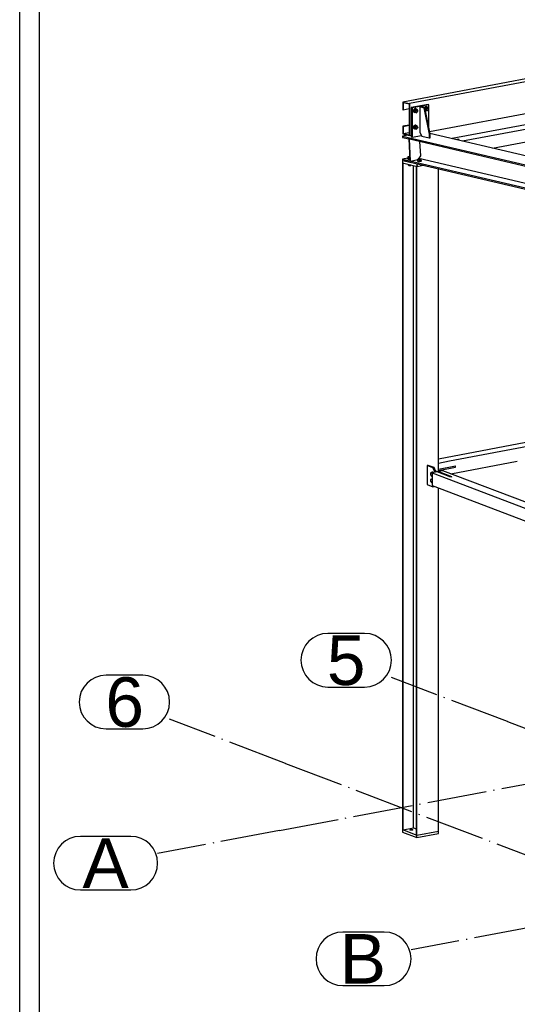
# Paper-space layout 'A0 Advance Steel' of a CAD drawing. Header units: millimetres. Extents: x -21 to 1320, y -7 to 928.
# Tile 34 of 134: x 616 to 666, y 70 to 169. Entities that reach past the tile are written whole.
import ezdxf

# ---------------------------------------------------------------- set-up
doc = ezdxf.new("R2010")
doc.units = ezdxf.units.MM
doc.linetypes.add('ACAD_ISO04W100', pattern=[30, 24, -3, 0, -3])
doc.layers.get('0').update_dxf_attribs({"linetype": 'CONTINUOUS'})
for name, color, linetype in [('AS_Belki', 145, 'CONTINUOUS'), ('AS_Blachy', 30, 'CONTINUOUS'), ('AS_Siatki', 72, 'CONTINUOUS'), ('AS_Sruby', 9, 'CONTINUOUS')]:
    doc.layers.add(name, color=color, linetype=linetype)
doc.styles.add('Arial', font='arial.ttf', dxfattribs={"height": 150})

psp = doc.layouts.new('A0 Advance Steel')

# ---------------------------------------------------------------- linework, layer by layer
at = {"color": 3, "ltscale": 0.25}
for points in [[(615.595, 29.995), (615.595, 218.595), (1093.195, 218.595), (1093.195, 29.995), (615.595, 29.995)], [(617.595, 31.995), (617.595, 216.595), (1091.195, 216.595), (1091.195, 31.995), (617.595, 31.995)]]:
    psp.add_lwpolyline(points, dxfattribs=at)
at = {"layer": 'AS_Belki', "linetype": 'Continuous', "ltscale": 0.25}
for p, q in [((673.458, 164.185), (654.208, 160.558)), ((674.11, 164.032), (654.86, 160.406)), ((656.898, 157.578), (674.11, 160.821)), ((654.208, 160.558), (654.86, 160.406)), ((654.208, 160.558), (654.208, 159.788)), ((654.231, 160.514), (654.837, 160.372)), ((654.231, 160.514), (654.231, 159.779)), ((654.231, 159.779), (654.837, 159.893)), ((654.837, 160.372), (654.837, 157.238)), ((654.86, 160.406), (654.86, 157.194)), ((654.208, 159.788), (654.231, 159.779)), ((674.43, 159.752), (659.17, 156.877)), ((660.203, 156.635), (675.197, 159.46)), ((654.837, 158.236), (654.208, 158.118)), ((654.208, 158.118), (654.231, 158.109)), ((654.208, 158.118), (654.208, 157.347)), ((654.231, 158.109), (654.837, 158.223)), ((654.231, 158.109), (654.231, 157.38)), ((654.696, 157.233), (654.154, 157.131)), ((654.154, 157.131), (706.771, 144.798)), ((654.154, 157.131), (654.154, 157.002)), ((654.154, 157.002), (654.79, 156.853)), ((654.208, 157.347), (654.86, 157.194)), ((654.231, 157.38), (654.837, 157.494)), ((654.231, 157.38), (654.837, 157.238)), ((654.86, 157.194), (655.047, 157.229)), ((666.688, 155.115), (656.934, 157.402)), ((654.866, 156.835), (706.771, 144.669)), ((659.807, 156.801), (659.635, 156.768)), ((659.884, 156.772), (659.738, 156.744)), ((663.242, 155.923), (666.614, 156.558)), ((654.709, 154.914), (654.154, 154.81)), ((681.556, 148.833), (655.816, 154.866)), ((654.154, 154.81), (706.771, 142.477)), ((654.154, 154.81), (654.154, 154.681)), ((654.154, 154.681), (654.16, 154.679)), ((654.173, 154.426), (654.154, 154.423)), ((654.154, 154.423), (654.231, 154.405)), ((654.154, 154.423), (654.154, 124.343)), ((654.16, 154.679), (654.389, 154.626)), ((654.231, 124.343), (654.231, 154.405)), ((654.389, 154.626), (654.886, 154.509)), ((655.286, 124.343), (655.286, 154.158)), ((655.383, 154.393), (706.771, 142.348)), ((655.612, 154.081), (655.535, 154.099)), ((655.535, 154.099), (655.535, 124.343)), ((655.612, 124.343), (655.612, 154.081)), ((657.793, 124.343), (657.793, 153.828)), ((673.772, 127.579), (657.793, 124.569)), ((674.539, 127.287), (658.911, 124.343)), ((654.154, 124.343), (654.154, 87.208)), ((654.231, 87.179), (654.231, 124.343)), ((655.286, 87.378), (655.286, 124.343)), ((655.535, 124.343), (655.535, 86.682)), ((655.612, 86.653), (655.612, 124.343)), ((657.793, 123.305), (657.793, 124.343)), ((658.911, 124.343), (657.793, 124.132)), ((659.043, 123.083), (665.73, 124.343)), ((657.64, 123.276), (657.149, 123.184)), ((657.149, 123.184), (680.964, 114.112)), ((657.149, 123.184), (657.149, 121.899)), ((659.02, 122.75), (657.64, 123.276)), ((658.24, 123.389), (657.749, 123.297)), ((657.749, 123.297), (658.024, 123.192)), ((657.793, 123.554), (659.499, 123.876)), ((681.081, 114.689), (658.24, 123.389)), ((659.13, 122.771), (659.02, 122.75)), ((657.149, 121.899), (680.964, 112.828)), ((657.793, 87.064), (657.793, 121.654)), ((654.231, 87.179), (655.286, 87.378)), ((655.286, 87.378), (655.535, 87.283)), ((654.154, 87.208), (654.231, 87.179)), ((655.535, 86.682), (655.612, 86.653)), ((655.612, 86.653), (657.793, 87.064))]:
    psp.add_line(p, q, dxfattribs=at)
at = {"layer": 'AS_Blachy', "linetype": 'Continuous', "ltscale": 0.25}
for p, q in [((656.747, 160.321), (655.047, 160.001)), ((655.124, 159.971), (655.047, 160.001)), ((655.047, 160.001), (655.047, 157.037)), ((656.824, 160.292), (655.124, 159.971)), ((655.124, 159.971), (655.124, 157.007)), ((655.919, 160.121), (656.301, 159.98)), ((655.919, 160.121), (655.919, 157.478)), ((656.41, 160.001), (656.028, 160.142)), ((656.41, 160.001), (656.301, 159.98)), ((656.301, 159.98), (656.836, 157.328)), ((656.945, 157.348), (656.41, 160.001)), ((656.824, 160.292), (656.747, 160.321)), ((656.824, 157.947), (656.824, 160.292)), ((654.79, 156.853), (654.904, 154.634)), ((654.79, 156.853), (654.866, 156.835)), ((655.047, 157.037), (655.124, 157.007)), ((655.124, 157.007), (656.071, 157.186)), ((655.919, 157.478), (656.11, 157.112)), ((656.11, 157.112), (656.836, 156.942)), ((656.945, 157.348), (656.836, 157.328)), ((656.836, 157.328), (656.836, 156.942)), ((656.836, 156.942), (656.945, 156.963)), ((656.945, 156.963), (656.945, 157.348)), ((654.98, 154.616), (654.866, 156.835)), ((655.999, 155.138), (655.925, 156.587)), ((659.884, 156.772), (659.738, 156.744)), ((659.884, 156.772), (659.807, 156.801)), ((655.775, 154.807), (655.999, 155.138)), ((654.16, 154.679), (654.173, 154.418)), ((654.16, 154.679), (655.383, 154.393)), ((654.173, 154.418), (655.625, 154.078)), ((654.98, 154.616), (655.699, 154.752)), ((655.612, 154.339), (655.625, 154.078)), ((655.625, 154.078), (656.235, 154.193)), ((656.758, 123.933), (656.649, 123.913)), ((657.224, 123.694), (656.649, 123.913)), ((656.649, 123.913), (656.649, 121.986)), ((657.341, 123.711), (656.758, 123.933)), ((657.232, 123.691), (657.224, 123.694)), ((657.341, 123.711), (657.232, 123.691)), ((657.423, 123.297), (657.232, 123.691)), ((657.533, 123.317), (657.341, 123.711)), ((657.423, 123.297), (657.533, 123.317)), ((657.423, 123.236), (657.423, 123.297)), ((657.495, 123.393), (657.749, 123.297)), ((657.533, 123.256), (657.533, 123.317)), ((657.64, 123.276), (657.533, 123.317)), ((659.02, 122.75), (657.64, 123.276)), ((659.13, 122.771), (657.749, 123.297)), ((657.793, 123.554), (659.499, 123.876)), ((657.793, 123.426), (659.499, 123.747)), ((659.499, 123.747), (659.499, 123.876)), ((656.649, 121.986), (657.232, 121.764)), ((657.232, 121.764), (657.294, 121.844)), ((657.232, 121.764), (657.341, 121.785)), ((657.341, 121.785), (657.366, 121.817)), ((654.154, 87.208), (655.612, 86.653)), ((654.154, 87.208), (654.154, 86.951)), ((654.154, 86.951), (655.612, 86.396)), ((655.612, 86.396), (657.793, 86.807)), ((655.612, 86.396), (655.612, 86.653)), ((657.793, 86.807), (657.793, 87.064))]:
    psp.add_line(p, q, dxfattribs=at)
at = {"layer": 'AS_Blachy', "linetype": 'Continuous', "ltscale": 0.25, "extrusion": (-5.48553e-15, 0.96345, 0.267889)}
psp.add_circle((-655.045, -23.354, 83.993), 0.147, dxfattribs=at)
at = {"layer": 'AS_Siatki', "color": 20, "linetype": 'ACAD_ISO04W100', "ltscale": 0.25}
for p, q in [((641.77, 87.123), (966.262, 148.257)), ((664.732, 98.099), (653.051, 102.549)), ((642.374, 93.887), (630.693, 98.337)), ((664.731, 98.1), (789.798, 50.459)), ((664.731, 98.1), (664.732, 98.099)), ((642.373, 93.887), (767.44, 46.247)), ((642.373, 93.887), (642.374, 93.887)), ((641.771, 87.124), (629.487, 84.809)), ((641.77, 87.123), (641.771, 87.124)), ((667.313, 77.394), (655.029, 75.08))]:
    psp.add_line(p, q, dxfattribs=at)
at = {"layer": 'AS_Siatki', "color": 20, "linetype": 'Continuous', "ltscale": 0.25}
for p, q in [((650.351, 106.985), (646.636, 106.985)), ((627.993, 102.77), (624.291, 102.77)), ((646.636, 101.585), (650.351, 101.585)), ((624.291, 97.37), (627.993, 97.37)), ((626.787, 86.522), (621.708, 86.522)), ((621.708, 81.122), (626.787, 81.122)), ((652.329, 76.878), (648.153, 76.878)), ((648.153, 71.478), (652.329, 71.478))]:
    psp.add_line(p, q, dxfattribs=at)
for centre, start, end in [((646.636, 104.285), 90, 270), ((650.351, 104.285), 270, 90), ((624.291, 100.07), 90, 270), ((627.993, 100.07), 270, 90), ((621.708, 83.822), 90, 270), ((626.787, 83.822), 270, 90), ((648.153, 74.178), 90, 270), ((652.329, 74.178), 270, 90)]:
    psp.add_arc(centre, 2.7, start, end, dxfattribs=at)
at = {"layer": 'AS_Sruby', "linetype": 'Continuous', "ltscale": 0.25}
for p, q in [((655.451, 159.871), (655.325, 159.761)), ((655.438, 159.718), (655.564, 159.827)), ((655.564, 159.827), (655.451, 159.871)), ((655.513, 159.889), (655.49, 159.897)), ((655.691, 159.765), (655.564, 159.827)), ((656.541, 160.076), (656.416, 159.967)), ((656.417, 159.966), (656.529, 159.923)), ((656.529, 159.923), (656.655, 160.033)), ((656.529, 159.751), (656.529, 159.923)), ((656.655, 160.033), (656.541, 160.076)), ((656.604, 160.094), (656.581, 160.103)), ((656.781, 159.971), (656.655, 160.033)), ((656.736, 159.944), (656.688, 159.962)), ((656.781, 159.9), (656.781, 159.971)), ((655.325, 159.761), (655.438, 159.718)), ((655.325, 159.761), (655.325, 159.589)), ((655.325, 159.589), (655.451, 159.527)), ((655.325, 159.589), (655.438, 159.546)), ((655.365, 159.518), (655.388, 159.509)), ((655.438, 159.546), (655.438, 159.718)), ((655.564, 159.484), (655.438, 159.546)), ((655.451, 159.527), (655.564, 159.484)), ((655.531, 159.554), (655.579, 159.536)), ((655.564, 159.484), (655.634, 159.544)), ((655.645, 159.739), (655.598, 159.757)), ((655.676, 159.58), (655.691, 159.593)), ((655.691, 159.695), (655.691, 159.765)), ((655.691, 159.593), (655.691, 159.61)), ((656.529, 159.751), (656.454, 159.78)), ((656.455, 159.775), (656.541, 159.732)), ((656.467, 159.719), (656.479, 159.714)), ((656.655, 159.689), (656.529, 159.751)), ((656.541, 159.732), (656.655, 159.689)), ((656.622, 159.76), (656.669, 159.742)), ((656.655, 159.689), (656.724, 159.749)), ((656.766, 159.786), (656.781, 159.799)), ((656.781, 159.799), (656.781, 159.815)), ((655.451, 158.204), (655.325, 158.094)), ((655.325, 158.094), (655.438, 158.051)), ((655.325, 158.094), (655.325, 157.922)), ((655.325, 157.922), (655.451, 157.86)), ((655.325, 157.922), (655.438, 157.879)), ((655.365, 157.851), (655.388, 157.842)), ((655.438, 158.051), (655.564, 158.161)), ((655.438, 157.879), (655.438, 158.051)), ((655.564, 157.817), (655.438, 157.879)), ((655.564, 158.161), (655.451, 158.204)), ((655.451, 157.86), (655.564, 157.817)), ((655.513, 158.222), (655.49, 158.231)), ((655.531, 157.888), (655.579, 157.87)), ((655.691, 158.099), (655.564, 158.161)), ((655.564, 157.817), (655.634, 157.877)), ((655.645, 158.072), (655.598, 158.09)), ((655.676, 157.914), (655.691, 157.927)), ((655.691, 158.028), (655.691, 158.099)), ((655.691, 157.927), (655.691, 157.943)), ((656.781, 158.304), (656.749, 158.32)), ((656.781, 158.234), (656.781, 158.304)), ((654.672, 154.877), (654.674, 154.838)), ((654.849, 155.053), (654.703, 155.025)), ((654.703, 155.025), (654.71, 154.895)), ((654.719, 154.991), (654.703, 155.025)), ((654.71, 154.895), (654.726, 154.86)), ((654.719, 154.991), (654.726, 154.86)), ((654.88, 154.984), (654.719, 154.991)), ((654.726, 154.86), (654.887, 154.853)), ((654.882, 155.051), (654.849, 155.053)), ((654.886, 154.985), (654.88, 154.984)), ((654.88, 154.984), (654.887, 154.853)), ((654.741, 154.285), (654.744, 154.232)), ((654.744, 154.232), (654.759, 154.197)), ((654.755, 154.282), (654.759, 154.197)), ((654.759, 154.197), (654.921, 154.19)), ((654.802, 154.195), (654.803, 154.168)), ((654.887, 154.853), (654.892, 154.854)), ((654.918, 154.244), (654.921, 154.19)), ((654.921, 154.19), (655.046, 154.214)), ((655.013, 154.171), (655.011, 154.207)), ((655.665, 154.644), (655.667, 154.605)), ((655.842, 154.82), (655.697, 154.793)), ((655.697, 154.793), (655.703, 154.662)), ((655.712, 154.758), (655.697, 154.793)), ((655.703, 154.662), (655.719, 154.628)), ((655.712, 154.758), (655.719, 154.628)), ((655.874, 154.751), (655.712, 154.758)), ((655.719, 154.628), (655.88, 154.621)), ((656.004, 154.813), (655.842, 154.82)), ((656.019, 154.779), (655.874, 154.751)), ((655.874, 154.751), (655.88, 154.621)), ((655.88, 154.621), (656.026, 154.648)), ((656.019, 154.779), (656.004, 154.813)), ((656.026, 154.648), (656.019, 154.779)), ((656.066, 154.627), (656.064, 154.666)), ((657.082, 123.197), (656.993, 123.145)), ((656.993, 123.145), (656.993, 122.973)), ((657.191, 123.217), (657.082, 123.197)), ((657.082, 123.197), (657.149, 123.106)), ((657.18, 123.246), (657.147, 123.24)), ((657.208, 123.195), (657.191, 123.217)), ((656.993, 122.973), (657.082, 122.853)), ((657.082, 122.554), (656.993, 122.502)), ((656.993, 122.502), (656.993, 122.33)), ((656.993, 122.33), (657.082, 122.211)), ((657.149, 122.892), (657.082, 122.853)), ((657.082, 122.853), (657.149, 122.866)), ((657.149, 122.567), (657.082, 122.554)), ((657.082, 122.554), (657.149, 122.464)), ((657.149, 122.25), (657.082, 122.211)), ((657.082, 122.211), (657.149, 122.223)), ((657.149, 122.598), (657.147, 122.598))]:
    psp.add_line(p, q, dxfattribs=at)
at = {"layer": 'AS_Sruby', "linetype": 'Continuous', "ltscale": 0.25, "extrusion": (0.575254, -0.219126, 0.788078)}
for centre in [(383.139, -438.792, 342.745), (382.559, -438.046, 342.162), (381.001, -438.514, 342.528)]:
    psp.add_circle(centre, 0.107, dxfattribs=at)
for centre, radius, start, end in [((382.559, -437.891, 342.041), 0.2, 3.29702, 183.29702), ((383.139, -438.637, 342.624), 0.2, 3.29702, 77.50088), ((383.139, -438.752, 342.714), 0.107, 3.29702, 183.29702), ((382.559, -438.006, 342.131), 0.107, 3.29702, 183.29702), ((381.001, -438.359, 342.406), 0.2, 3.29702, 183.29702), ((381.001, -438.474, 342.496), 0.107, 3.29702, 183.29702), ((381.582, -439.26, 343.11), 0.107, 272.71788, 344.04093)]:
    psp.add_arc(centre, radius, start, end, dxfattribs=at)
at = {"layer": 'AS_Sruby', "linetype": 'Continuous', "ltscale": 0.25, "extrusion": (-0.575254, 0.219126, -0.788078)}
for centre, start, end in [((-382.559, -437.911, -342.056), 323.46343, 217.86789), ((-383.139, -438.656, -342.639), 100.99407, 217.86789), ((-383.139, -438.656, -342.639), 323.46343, 1.68273), ((-381.001, -438.378, -342.422), 323.4634, 217.86791)]:
    psp.add_arc(centre, 0.2, start, end, dxfattribs=at)
at = {"layer": 'AS_Sruby', "linetype": 'Continuous', "ltscale": 0.25, "extrusion": (-0.050137, 0.978882, 0.198184)}
for centre, radius, start, end in [((-661.937, -24.017, 118.784), 0.2, 323.84793, 95.51576), ((-661.937, -24.01, 118.745), 0.2, 0.68311, 95.51577), ((-661.937, -23.875, 118.079), 0.107, 349.43311, 169.43311), ((-662.917, -23.961, 118.506), 0.2, 323.84799, 216.24828), ((-662.917, -23.953, 118.468), 0.2, 0.68311, 180.68311)]:
    psp.add_arc(centre, radius, start, end, dxfattribs=at)
at = {"layer": 'AS_Sruby', "linetype": 'Continuous', "ltscale": 0.25, "extrusion": (-0.817975, -0.154104, 0.554228)}
for centre, start, end in [((0.754, 370.563, -556.528), 136.23234, 211.97194), ((0.754, 370.581, -556.556), 136.23237, 183.72573), ((1.385, 370.497, -556.429), 182.77788, 211.97199)]:
    psp.add_arc(centre, 0.2, start, end, dxfattribs=at)

# ---------------------------------------------------------------- texts
at = {"layer": 'AS_Siatki', "color": 20, "style": 'Arial'}
for s, p in [('5', (646.546, 101.785)), ('6', (624.229, 97.57)), ('A', (621.918, 81.322)), ('B', (647.842, 71.678))]:
    psp.add_text(s, height=5, dxfattribs=at).set_placement(p)

doc.saveas('drawing.dxf')
